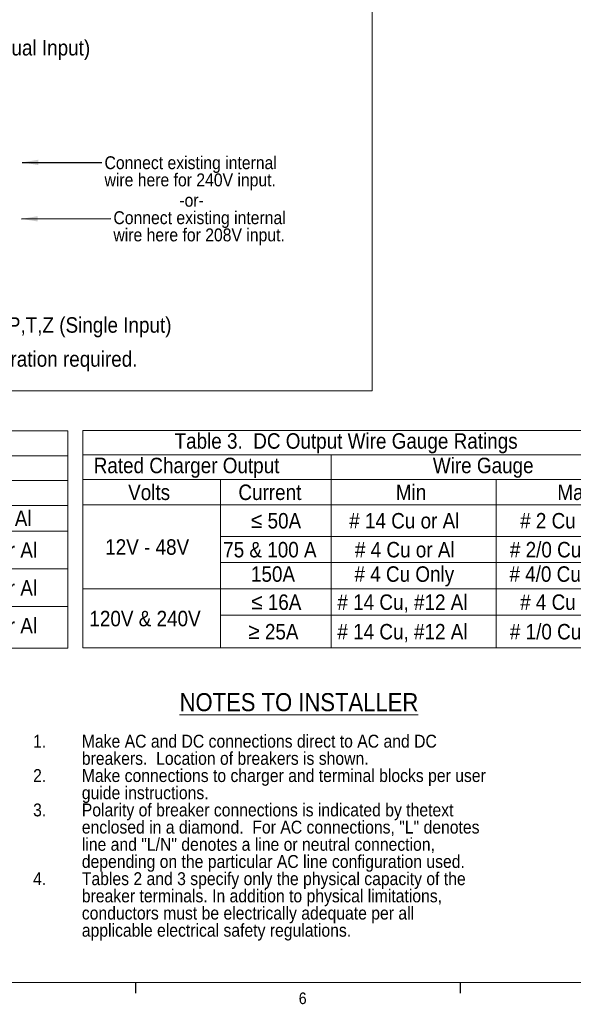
# Paper-space layout '6' of a CAD drawing. Header units: inches. Extents: x 2 to 174, y -5 to 135.
# Tile 2 of 26: x 39 to 75, y 2 to 66. Entities that reach past the tile are written whole.
import ezdxf

# ---------------------------------------------------------------- set-up
doc = ezdxf.new("R2010")
doc.units = ezdxf.units.IN
doc.header["$MEASUREMENT"] = 0
doc.layers.add('FORMAT', color=7, linetype='Continuous')
doc.styles.add('SLDTEXTSTYLE0', font='GOTHIC.TTF', dxfattribs={"width": 0.913})
doc.styles.add('SLDTEXTSTYLE1', font='GOTHIC.TTF', dxfattribs={"width": 0.913})
doc.styles.add('SLDTEXTSTYLE2', font='CALIBRI.TTF', dxfattribs={"bigfont": 'bigfont'})
doc.styles.add('SLDTEXTSTYLE3', font='SYMBOL.TTF')
doc.styles.get("Standard").update_dxf_attribs({"font": 'GOTHIC.TTF'})
doc.dimstyles.new('SLDDIMSTYLE14', dxfattribs={"dimtxt": 0, "dimasz": 1.04, "dimexe": 0, "dimexo": 0.0625, "dimgap": 0, "dimtad": 0, "dimtih": 1, "dimtoh": 1, "dimdec": 0, "dimrnd": 1e-09, "dimzin": 0, "dimdsep": 46, "dimtxsty": 'STANDARD', "dimsah": 1, "dimcen": 0.09, "dimadec": 0, "dimazin": 0, "dimtfac": 1.04, "dimtdec": 0, "dimtofl": 0, "dimtmove": 0, "dimatfit": 3, "dimfxl": 1, "dimfrac": 2, "dimtolj": 1, "dimtzin": 0, "dimarcsym": 0})

# ---------------------------------------------------------------- blocks, each defined once
blk = doc.blocks.new('SW_NOTE_52')
at = {"color": 0, "linetype": 'Continuous', "lineweight": 0, "ltscale": 8, "attachment_point": 1, "style": 'SLDTEXTSTYLE0'}
for s, insert, char_height in [('1.', (-3.15, 1.064), 0.8333), ('Make AC and DC connections direct to AC and DC ', (0, 1.064), 0.83333), ('breakers.  Location of breakers is shown.', (0, -0.047), 0.83333), ('2.', (-3.15, -1.158), 0.8333), ('Make connections to charger and terminal blocks per user ', (0, -1.158), 0.83333), ('guide instructions.', (0, -2.269), 0.83333), ('3.', (-3.15, -3.38), 0.8333), ('Polarity of breaker connections is indicated by thetext ', (0, -3.38), 0.83333), ('enclosed in a diamond.  For AC connections, "L" denotes ', (0, -4.491), 0.83333), ('line and "L/N" denotes a line or neutral connection, ', (0, -5.602), 0.83333), ('depending on the particular AC line configuration used. ', (0, -6.713), 0.83333), ('4.', (-3.15, -7.824), 0.8333), ('Tables 2 and 3 specify only the physical capacity of the ', (0, -7.824), 0.83333), ('breaker terminals. In addition to physical limitations, ', (0, -8.936), 0.83333), ('conductors must be electrically adequate per all ', (0, -10.047), 0.83333), ('applicable electrical safety regulations. ', (0, -11.158), 0.83333)]:
    blk.add_mtext(s, dxfattribs=dict(at, insert=insert, char_height=char_height))
blk = doc.blocks.new('SW_TABLEANNOTATION_6')
at = {"color": 0, "linetype": 'Continuous', "lineweight": 0, "ltscale": 8}
for p, q in [((0, 0), (0, -14.053)), ((35.892, 0), (0, 0)), ((35.892, -14.053), (35.892, 0)), ((0, -1.608), (35.892, -1.608)), ((16.644, -1.608), (16.644, -14.053)), ((16.644, -3.216), (35.892, -3.216)), ((26.212, -3.216), (26.212, -14.053)), ((0, -4.824), (35.892, -4.824)), ((0, -6.476), (35.892, -6.476)), ((0, -8.922), (35.892, -8.922)), ((0, -11.367), (35.892, -11.367)), ((0, -14.053), (35.892, -14.053))]:
    blk.add_line(p, q, dxfattribs=at)
at = {"color": 0, "linetype": 'Continuous', "lineweight": 0, "ltscale": 8, "attachment_point": 1}
for s, insert, char_height, style in [('Table 2 - AC Input Wire Gauge Ratings', (5.618, -0.193), 1, 'SLDTEXTSTYLE0'), ('Wire Gauge', (22.352, -1.801), 1, 'SLDTEXTSTYLE0'), ('Rated Charger Input', (1.778, -2.605), 1, 'SLDTEXTSTYLE0'), ('Min', (20.275, -3.53), 1, 'SLDTEXTSTYLE0'), ('Max', (29.663, -3.53), 1, 'SLDTEXTSTYLE0'), ('#14 Cu or Al', (17.445, -5.16), 1, 'SLDTEXTSTYLE0'), ('#2 Cu or Al', (27.438, -5.16), 1, 'SLDTEXTSTYLE0'), ('≤', (3.005, -5.212), 0.917, 'SLDTEXTSTYLE2'), (' 240 VAC, 60 Hz', (3.614, -5.122), 1, 'SLDTEXTSTYLE0'), ('#14 Cu, #12 ', (17.489, -6.542), 1, 'SLDTEXTSTYLE0'), ('≤', (1.974, -7.261), 0.917, 'SLDTEXTSTYLE2'), (' 240 VAC, 50/60 Hz', (2.583, -7.171), 1, 'SLDTEXTSTYLE0'), ('#1/0 Cu or Al', (26.777, -7.209), 1, 'SLDTEXTSTYLE0'), ('Al', (20.801, -7.875), 1, 'SLDTEXTSTYLE0'), ('#14 Cu, #12 ', (17.489, -8.987), 1, 'SLDTEXTSTYLE0'), ('>240 VAC', (5.122, -9.654), 1, 'SLDTEXTSTYLE0'), ('#1/0 Cu or Al', (26.777, -9.654), 1, 'SLDTEXTSTYLE0'), ('Al', (20.801, -10.321), 1, 'SLDTEXTSTYLE0'), ('all 65 KAIC breakers ', (1.957, -11.432), 1, 'SLDTEXTSTYLE0'), ('#14 Cu, #12 ', (17.489, -11.432), 1, 'SLDTEXTSTYLE0'), ('#1/0 Cu or Al', (26.777, -12.099), 1, 'SLDTEXTSTYLE0'), ('(special order)', (3.617, -12.766), 1, 'SLDTEXTSTYLE0'), ('Al', (20.801, -12.766), 1, 'SLDTEXTSTYLE0')]:
    blk.add_mtext(s, dxfattribs=dict(at, insert=insert, char_height=char_height, style=style))
blk = doc.blocks.new('SW_TABLEANNOTATION_8')
at = {"color": 0, "linetype": 'Continuous', "lineweight": 0, "ltscale": 8}
for p, q in [((0, 0), (0, -14.056)), ((37.414, 0), (0, 0)), ((37.414, -14.056), (37.414, 0)), ((0, -1.573), (37.414, -1.573)), ((16.049, -1.573), (16.049, -14.056)), ((0, -3.166), (37.414, -3.166)), ((8.89, -3.166), (8.89, -14.056)), ((26.731, -3.166), (26.731, -14.056)), ((0, -4.804), (37.414, -4.804)), ((8.89, -6.844), (37.414, -6.844)), ((8.89, -8.541), (37.414, -8.541)), ((0, -10.238), (37.414, -10.238)), ((8.89, -11.935), (37.414, -11.935)), ((0, -14.056), (37.414, -14.056))]:
    blk.add_line(p, q, dxfattribs=at)
at = {"color": 0, "linetype": 'Continuous', "lineweight": 0, "ltscale": 8, "char_height": 1, "attachment_point": 1}
for s, insert, style in [('Table 3.  DC Output Wire Gauge Ratings', (5.925, -0.176), 'SLDTEXTSTYLE0'), ('Rated Charger Output', (0.696, -1.759), 'SLDTEXTSTYLE0'), ('Wire Gauge ', (22.631, -1.759), 'SLDTEXTSTYLE0'), ('Volts', (2.923, -3.494), 'SLDTEXTSTYLE0'), ('Current', (10.055, -3.494), 'SLDTEXTSTYLE0'), ('Min', (20.237, -3.494), 'SLDTEXTSTYLE0'), ('Max', (30.683, -3.494), 'SLDTEXTSTYLE0'), ('£', (10.871, -5.299), 'SLDTEXTSTYLE3'), (' 50A', (11.603, -5.334), 'SLDTEXTSTYLE0'), ('# 14 Cu or Al', (17.222, -5.333), 'SLDTEXTSTYLE0'), ('# 2 Cu or Al', (28.274, -5.333), 'SLDTEXTSTYLE0'), ('12V - 48V', (1.441, -7.03), 'SLDTEXTSTYLE0'), ('75 & 100 A', (9.071, -7.202), 'SLDTEXTSTYLE0'), ('# 4 Cu or Al', (17.592, -7.202), 'SLDTEXTSTYLE0'), ('# 2/0 Cu or Al', (27.613, -7.202), 'SLDTEXTSTYLE0'), ('150A', (10.868, -8.779), 'SLDTEXTSTYLE0'), ('# 4 Cu Only', (17.563, -8.779), 'SLDTEXTSTYLE0'), ('# 4/0 Cu Only', (27.584, -8.779), 'SLDTEXTSTYLE0'), ('£ ', (10.889, -10.561), 'SLDTEXTSTYLE3'), ('16A', (11.954, -10.597), 'SLDTEXTSTYLE0'), ('# 14 Cu, #12 Al', (16.456, -10.596), 'SLDTEXTSTYLE0'), ('# 4 Cu or Al', (28.274, -10.596), 'SLDTEXTSTYLE0'), ('120V & 240V', (0.418, -11.656), 'SLDTEXTSTYLE0'), ('³ ', (10.705, -12.47), 'SLDTEXTSTYLE3'), ('25A', (11.769, -12.506), 'SLDTEXTSTYLE0'), ('# 14 Cu, #12 Al', (16.456, -12.505), 'SLDTEXTSTYLE0'), ('# 1/0 Cu or Al', (27.613, -12.505), 'SLDTEXTSTYLE0')]:
    blk.add_mtext(s, dxfattribs=dict(at, insert=insert, style=style))
blk = doc.blocks.new('SW_NOTE_71')
at = {"layer": 'FORMAT', "color": 0, "ltscale": 8, "char_height": 0.83333, "attachment_point": 1, "style": 'SLDTEXTSTYLE0'}
for s, insert in [('Connect existing internal ', (0.173, 0.397)), ('wire here for 240V input.', (0.173, -0.714))]:
    blk.add_mtext(s, dxfattribs=dict(at, insert=insert))
blk = doc.blocks.new('SW_NOTE_72')
at = {"layer": 'FORMAT', "color": 0, "ltscale": 8, "char_height": 0.83333, "attachment_point": 1, "style": 'SLDTEXTSTYLE0'}
for s, insert in [('Connect existing internal ', (0.166, 0.479)), ('wire here for 208V input.', (0.166, -0.633))]:
    blk.add_mtext(s, dxfattribs=dict(at, insert=insert))

psp = doc.layouts.new('6')

# ---------------------------------------------------------------- linework, layer by layer
at = {"layer": 'FORMAT', "color": 7, "lineweight": 0, "ltscale": 8}
for p, q in [((61.486, 41.535), (61.486, 104.186)), ((12.389, 41.535), (61.486, 41.535))]:
    psp.add_line(p, q, dxfattribs=at)
at = {"layer": 'FORMAT', "lineweight": 0, "ltscale": 8}
psp.add_line((172.183, 3.285), (4.183, 3.285), dxfattribs=at)
at = {"layer": 'FORMAT', "ltscale": 8}
for p, q in [((46.183, 3.285), (46.183, 2.606)), ((67.183, 3.285), (67.183, 2.606))]:
    psp.add_line(p, q, dxfattribs=at)

# ---------------------------------------------------------------- block references
at = {"color": 7, "linetype": 'Continuous', "lineweight": 0, "ltscale": 8}
for name, p in [('SW_TABLEANNOTATION_6', (5.923, 38.949)), ('SW_TABLEANNOTATION_8', (42.789, 38.969)), ('SW_NOTE_52', (42.717, 18.239))]:
    psp.add_blockref(name, p, dxfattribs=at)
at = {"layer": 'FORMAT', "color": 7, "ltscale": 8}
for name, p in [('SW_NOTE_71', (44.013, 56.3)), ('SW_NOTE_72', (44.595, 52.663))]:
    psp.add_blockref(name, p, dxfattribs=at)

# ---------------------------------------------------------------- texts
at = {"color": 7, "linetype": 'Continuous', "lineweight": 0, "ltscale": 8, "insert": (56.759, 21.993), "char_height": 1.16667, "attachment_point": 2, "style": 'SLDTEXTSTYLE1'}
psp.add_mtext('\\LNOTES TO INSTALLER', dxfattribs=at)
at = {"layer": 'FORMAT', "color": 7, "ltscale": 8, "attachment_point": 1}
for s, insert, char_height, style in [('Input Voltage Code Z (Dual Input)', (25.001, 64.211), 1, 'SLDTEXTSTYLE1'), ('-or-', (49.026, 54.271), 0.8333, 'SLDTEXTSTYLE0'), ('Input Voltage Codes Other than P,T,Z (Single Input)', (20.423, 46.29), 1, 'SLDTEXTSTYLE1'), ('No terminal block - no configuration required.', (21.954, 44.093), 1, 'SLDTEXTSTYLE0'), ('6', (56.747, 2.641), 0.75, 'SLDTEXTSTYLE0')]:
    psp.add_mtext(s, dxfattribs=dict(at, insert=insert, char_height=char_height, style=style))

# ---------------------------------------------------------------- leaders
at = {"layer": 'FORMAT', "color": 7, "ltscale": 8}
for points in [[(38.862, 56.301), (42.828, 56.3), (44.013, 56.3)], [(38.818, 52.649), (44.595, 52.663)]]:
    psp.add_leader(points, dimstyle='SLDDIMSTYLE14', dxfattribs=at)

doc.saveas('drawing.dxf')
